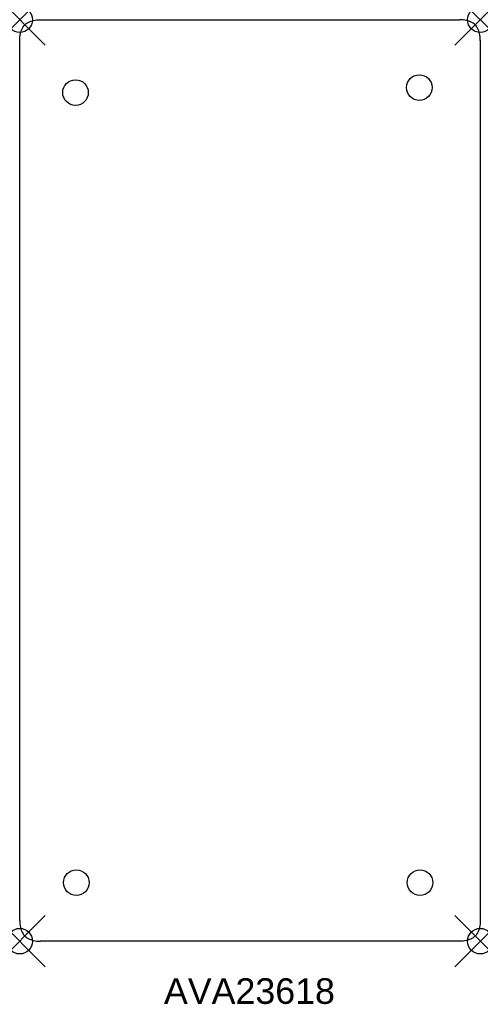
# Model space of a CAD drawing. Header units: inches. Extents: x 0 to 18, y -38.5 to 0.
import ezdxf

# ---------------------------------------------------------------- set-up
doc = ezdxf.new("R2010")
doc.units = ezdxf.units.IN
doc.header["$MEASUREMENT"] = 0
doc.header["$PDMODE"] = 35
doc.header["$PDSIZE"] = 1
doc.layers.add('A-FURN-P-ST', color=2, linetype='Continuous')
doc.layers.add('A-FURN-P-ST-TN', color=2, linetype='Continuous')
doc.styles.get("Standard").update_dxf_attribs({"font": 'arial.ttf'})

msp = doc.modelspace()

# ---------------------------------------------------------------- linework, layer by layer
at = {"layer": 'A-FURN-P-ST'}
for p, q in [((0.741, -0.002), (0.813, 0)), ((0.813, 0), (17.187, 0)), ((17.259, -0.002), (17.187, 0)), ((0.06, -0.43), (0.082, -0.378)), ((0.082, -0.378), (0.107, -0.329)), ((0.107, -0.329), (0.136, -0.284)), ((0.136, -0.284), (0.168, -0.242)), ((0.168, -0.242), (0.203, -0.203)), ((0.203, -0.203), (0.242, -0.168)), ((0.242, -0.168), (0.284, -0.136)), ((0.284, -0.136), (0.329, -0.107)), ((0.329, -0.107), (0.378, -0.082)), ((0.378, -0.082), (0.43, -0.06)), ((0.43, -0.06), (0.485, -0.042)), ((0.485, -0.042), (0.544, -0.027)), ((0.544, -0.027), (0.606, -0.015)), ((0.606, -0.015), (0.672, -0.007)), ((0.672, -0.007), (0.741, -0.002)), ((17.328, -0.007), (17.259, -0.002)), ((17.394, -0.015), (17.328, -0.007)), ((17.456, -0.027), (17.394, -0.015)), ((17.515, -0.042), (17.456, -0.027)), ((17.57, -0.06), (17.515, -0.042)), ((17.622, -0.082), (17.57, -0.06)), ((17.671, -0.107), (17.622, -0.082)), ((17.716, -0.136), (17.671, -0.107)), ((17.758, -0.168), (17.716, -0.136)), ((17.797, -0.203), (17.758, -0.168)), ((17.832, -0.242), (17.797, -0.203)), ((17.864, -0.284), (17.832, -0.242)), ((17.893, -0.329), (17.864, -0.284)), ((17.918, -0.378), (17.893, -0.329)), ((17.94, -0.43), (17.918, -0.378)), ((0, -0.813), (0.002, -0.741)), ((0.002, -0.741), (0.007, -0.672)), ((0.007, -0.672), (0.015, -0.606)), ((0.015, -0.606), (0.027, -0.544)), ((0.027, -0.544), (0.042, -0.485)), ((0.042, -0.485), (0.06, -0.43)), ((17.958, -0.485), (17.94, -0.43)), ((17.973, -0.544), (17.958, -0.485)), ((17.985, -0.606), (17.973, -0.544)), ((17.993, -0.672), (17.985, -0.606)), ((17.998, -0.741), (17.993, -0.672)), ((18, -0.813), (17.998, -0.741)), ((0, -35.187), (0, -0.813)), ((18, -0.813), (18, -35.187)), ((0, -35.187), (0.002, -35.259)), ((0.002, -35.259), (0.007, -35.328)), ((0.007, -35.328), (0.015, -35.394)), ((17.993, -35.328), (17.985, -35.394)), ((17.998, -35.259), (17.993, -35.328)), ((18, -35.187), (17.998, -35.259)), ((0.015, -35.394), (0.027, -35.456)), ((0.027, -35.456), (0.042, -35.515)), ((0.042, -35.515), (0.06, -35.57)), ((0.06, -35.57), (0.082, -35.622)), ((0.082, -35.622), (0.107, -35.671)), ((0.107, -35.671), (0.136, -35.716)), ((0.136, -35.716), (0.168, -35.758)), ((0.168, -35.758), (0.203, -35.797)), ((17.832, -35.758), (17.797, -35.797)), ((17.864, -35.716), (17.832, -35.758)), ((17.893, -35.671), (17.864, -35.716)), ((17.918, -35.622), (17.893, -35.671)), ((17.94, -35.57), (17.918, -35.622)), ((17.958, -35.515), (17.94, -35.57)), ((17.973, -35.456), (17.958, -35.515)), ((17.985, -35.394), (17.973, -35.456)), ((0.203, -35.797), (0.242, -35.832)), ((0.242, -35.832), (0.284, -35.864)), ((0.284, -35.864), (0.329, -35.893)), ((0.329, -35.893), (0.378, -35.918)), ((0.378, -35.918), (0.43, -35.94)), ((0.43, -35.94), (0.485, -35.958)), ((0.485, -35.958), (0.544, -35.973)), ((0.544, -35.973), (0.606, -35.985)), ((0.606, -35.985), (0.672, -35.993)), ((0.672, -35.993), (0.741, -35.998)), ((0.741, -35.998), (0.813, -36)), ((17.187, -36), (0.813, -36)), ((17.259, -35.998), (17.187, -36)), ((17.328, -35.993), (17.259, -35.998)), ((17.394, -35.985), (17.328, -35.993)), ((17.456, -35.973), (17.394, -35.985)), ((17.515, -35.958), (17.456, -35.973)), ((17.57, -35.94), (17.515, -35.958)), ((17.622, -35.918), (17.57, -35.94)), ((17.671, -35.893), (17.622, -35.918)), ((17.716, -35.864), (17.671, -35.893)), ((17.758, -35.832), (17.716, -35.864)), ((17.797, -35.797), (17.758, -35.832))]:
    msp.add_line(p, q, dxfattribs=at)
for centre in [(15.616, -2.652), (2.182, -2.846), (2.212, -33.712), (15.645, -33.712)]:
    msp.add_circle(centre, 0.5, dxfattribs=at)
for p in [(0, 0), (18, 0), (0, -36), (18, -36)]:
    msp.add_point(p, dxfattribs=at)

# ---------------------------------------------------------------- texts
at = {"layer": 'A-FURN-P-ST-TN'}
msp.add_text('AVA23618', height=1, dxfattribs=at).set_placement((5.638, -38.448))

doc.saveas('drawing.dxf')
